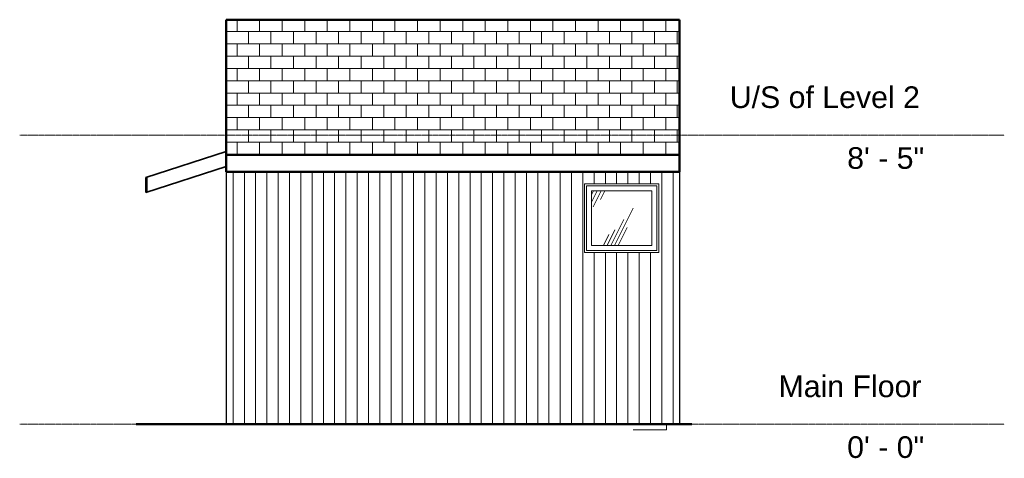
# Model space of a CAD drawing. Header units: inches. Extents: x 1286 to 1630, y -12 to 141.
import ezdxf

# ---------------------------------------------------------------- set-up
doc = ezdxf.new("R2010")
doc.units = ezdxf.units.IN
doc.header["$MEASUREMENT"] = 0
doc.linetypes.add('Center 1_4_', pattern=[0.53125, 0.25, -0.09375, 0.09375, -0.09375])
for name, color, linetype, lineweight in [('A-DETL', 90, 'Continuous', 9), ('A-FLOR', 192, 'Continuous', 9), ('A-FLOR-LEVL', 51, 'Continuous', 9), ('A-GLAZ', 151, 'Continuous', 9), ('A-ROOF', 132, 'Continuous', 9), ('A-ROOF-PATT', 132, 'Continuous', 9), ('A-WALL', 90, 'Continuous', 9), ('A-WALL-PATT', 111, 'Continuous', 9)]:
    doc.layers.add(name, color=color, linetype=linetype, lineweight=lineweight)
doc.styles.add('Arial', font='arial.ttf', dxfattribs={"height": 7.559055})
pattern_1 = [(90, (1514.365, 0), (-3.937, 2e-16), [])]

# ---------------------------------------------------------------- blocks, each defined once
blk = doc.blocks.new('Planitar-Fixed - Default 1-4292592-Front-Barn')
at = {"layer": 'A-GLAZ'}
h = blk.add_hatch(dxfattribs=at)
h.set_pattern_fill('FP_2', color=256, style=0, pattern_type=2)
h.set_pattern_definition([(63.435, (1470.774, 47.244), (-13.91, 41.73), [17.28, -10.368, 17.28, -10.368, -21.98]), (63.435, (1470.774, 47.244), (-13.91, 41.73), [-55.296, 0.253, -21.727]), (63.435, (1470.774, 47.244), (-13.91, 41.73), [0.253, -55.043, 6.912, -15.068]), (63.435, (1469.91, 48.108), (-13.91, 41.73), [13.824, -17.28, 10.368, -10.368, -25.436]), (63.435, (1469.91, 48.108), (-13.91, 41.73), [-51.84, 0.253, -25.183]), (63.435, (1469.91, 48.108), (-13.91, 41.73), [0.253, -51.587, 12.096, -13.34]), (63.435, (1469.91, 50.7), (-13.91, 41.73), [10.368, -20.736, 6.912, -10.368, -28.892]), (63.435, (1469.91, 50.7), (-13.91, 41.73), [-48.384, 0.253, -28.639]), (63.435, (1469.91, 50.7), (-13.91, 41.73), [0.253, -48.131, 15.552, -13.34]), (63.435, (1472.502, 48.108), (-13.91, 41.73), [10.368, -20.736, 8.64, -37.532]), (63.435, (1475.094, 50.7), (-13.91, 41.73), [5.184, -25.92, 3.456, -42.716]), (63.435, (1470.774, 55.02), (-13.91, 41.73), [3.456, -25.92, 3.456, -13.824, -30.62]), (63.435, (1470.774, 55.02), (-13.91, 41.73), [-46.656, 0.253, -30.367]), (63.435, (1470.774, 55.02), (-13.91, 41.73), [0.253, -46.403, 8.64, -21.98]), (63.435, (1486.326, 52.428), (-13.91, 41.73), [17.28, -25.92, 20.736, -13.686]), (63.435, (1486.326, 49.836), (-13.91, 41.73), [24.192, -17.28, 25.92, -10.23]), (63.435, (1488.054, 50.7), (-13.91, 41.73), [27.648, -13.824, 20.736, -15.068]), (63.44, (1490.646, 53.292), (-13.91, 41.73), [17.28, -24.192, 13.824, -21.98]), (63.44, (1488.054, 58.476), (-13.91, 41.73), [8.64, -34.56, 10.368, -23.708]), (63.44, (1493.238, 55.884), (-13.91, 41.73), [6.912, -34.56, 6.912, -28.892])])
h.paths.add_polyline_path([(1504.97, 62.48), (1506.97, 62.48), (1506.97, 81.52), (1485.93, 81.52), (1485.93, 62.48)], flags=0)
for p, q in [((1509.45, 84), (1483.45, 84)), ((1483.45, 84), (1483.45, 60)), ((1484.19, 60.75), (1484.19, 83.25)), ((1484.19, 83.25), (1508.7, 83.25)), ((1508.7, 83.25), (1508.7, 60.75)), ((1509.45, 60), (1509.45, 84)), ((1485.93, 62.48), (1485.93, 81.52)), ((1485.93, 81.52), (1506.97, 81.52)), ((1506.97, 81.52), (1506.97, 62.48)), ((1506.97, 62.48), (1485.93, 62.48)), ((1483.45, 60), (1509.45, 60)), ((1508.7, 60.75), (1484.19, 60.75))]:
    blk.add_line(p, q, dxfattribs=at)

msp = doc.modelspace()

# ---------------------------------------------------------------- hatches: boundary and pattern name
at = {"layer": 'A-ROOF-PATT'}
h = msp.add_hatch(dxfattribs=at)
h.set_pattern_fill('FP_3', color=256, style=0, pattern_type=2)
h.set_pattern_definition([(0, (0, 780.343), (0, 4.288), []), (90, (0, 780.343), (-3.937, 4.288), [4.288, -4.288])])
h.paths.add_polyline_path([(1516.61, 94.17), (1516.61, 141.33), (1358.36, 141.33), (1358.36, 94.17)], flags=0)
at = {"layer": 'A-WALL-PATT'}
h = msp.add_hatch(dxfattribs=at)
h.set_pattern_fill('FP_1', color=256, style=0, pattern_type=2)
h.set_pattern_definition(pattern_1)
h.paths.add_polyline_path([(1500.46, 0), (1512.11, 0), (1512.11, 88.21), (1358.36, 88.21), (1358.36, 0)], flags=0)
h.paths.add_polyline_path([(1500.46, 60), (1483.45, 60), (1483.45, 84), (1509.45, 84), (1509.45, 60)], flags=0)
h = msp.add_hatch(dxfattribs=at)
h.set_pattern_fill('FP_1', color=256, style=0, pattern_type=2)
h.set_pattern_definition(pattern_1)
h.paths.add_polyline_path([(1516.61, 0), (1516.61, 88.21), (1512.11, 88.21), (1512.11, 0)], flags=0)

# ---------------------------------------------------------------- linework, layer by layer
at = {"layer": 'A-DETL', "lineweight": 50}
for p, q in [((1358.36, 94.17), (1358.36, 141.33)), ((1358.36, 141.33), (1516.61, 141.33)), ((1516.61, 141.33), (1516.61, 94.17)), ((1358.36, 94.17), (1516.61, 94.17)), ((1358.36, 88.21), (1358.36, 94.17)), ((1516.61, 94.17), (1516.61, 88.21)), ((1516.61, 88.21), (1358.36, 88.21)), ((1326.97, 0), (1520.97, 0))]:
    msp.add_line(p, q, dxfattribs=at)
at = {"layer": 'A-DETL', "lineweight": 35}
for p, q in [((1358.36, 95.26), (1330.36, 86.16)), ((1330.36, 80.9), (1358.36, 90)), ((1330.36, 86.16), (1330.36, 80.9))]:
    msp.add_line(p, q, dxfattribs=at)
at = {"layer": 'A-DETL', "lineweight": 25}
for p, q in [((1358.36, 88.21), (1358.36, 0)), ((1516.61, 88.21), (1516.61, 0))]:
    msp.add_line(p, q, dxfattribs=at)
at = {"layer": 'A-FLOR'}
for p, q in [((1512.11, 0), (1512.11, -2)), ((1512.11, -2), (1500.46, -2))]:
    msp.add_line(p, q, dxfattribs=at)
at = {"layer": 'A-FLOR-LEVL', "linetype": 'Center 1_4_'}
for p, q in [((1286.35, 101), (1629.96, 101)), ((1286.35, 0), (1629.96, 0))]:
    msp.add_line(p, q, dxfattribs=at)
at = {"layer": 'A-ROOF'}
for p, q in [((1358.36, 141.33), (1516.61, 141.33)), ((1358.36, 141.33), (1358.36, 95.26)), ((1516.61, 88.21), (1516.61, 141.33)), ((1358.36, 95.26), (1330.78, 86.3)), ((1358.36, 95.22), (1358.36, 88.21)), ((1358.36, 94.17), (1516.61, 94.17)), ((1330.78, 81.04), (1358.36, 90)), ((1330.78, 86.3), (1330.78, 81.04)), ((1516.61, 88.21), (1358.36, 88.21))]:
    msp.add_line(p, q, dxfattribs=at)
at = {"layer": 'A-WALL'}
for p, q in [((1358.36, 88.21), (1358.36, 0)), ((1516.61, 88.21), (1516.61, 0)), ((1483.45, 60), (1483.45, 84)), ((1483.45, 84), (1509.45, 84)), ((1509.45, 84), (1509.45, 60)), ((1509.45, 60), (1483.45, 60)), ((1500.46, 0), (1516.61, 0))]:
    msp.add_line(p, q, dxfattribs=at)

# ---------------------------------------------------------------- block references
at = {"layer": 'A-GLAZ'}
msp.add_blockref('Planitar-Fixed - Default 1-4292592-Front-Barn', (0, 0), dxfattribs=at)

# ---------------------------------------------------------------- texts
at = {"layer": 'A-FLOR-LEVL', "attachment_point": 1, "style": 'Arial'}
for s, insert, char_height, width in [('U/S of Level 2', (1534.17, 118.03), 7.5591, 80.598), ('8\' - 5"', (1575.13, 96.79), 7.559, 32.724), ('Main Floor', (1551.18, 17.03), 7.559, 59.994), ('0\' - 0"', (1575.13, -4.21), 7.559, 32.724)]:
    msp.add_mtext(s, dxfattribs=dict(at, insert=insert, char_height=char_height, width=width))

doc.saveas('drawing.dxf')
